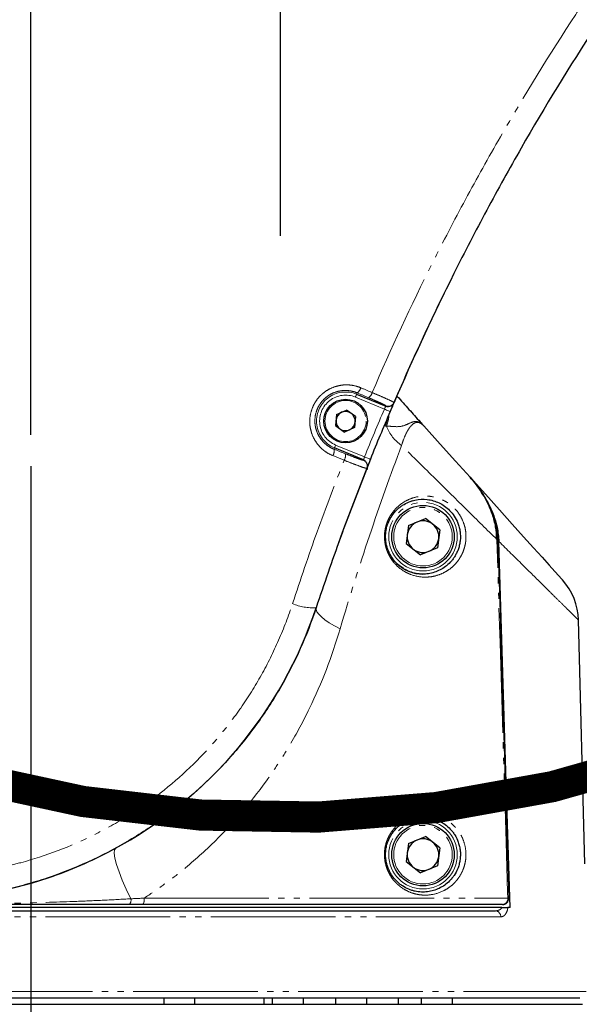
# Model space of a CAD drawing. Header units: millimetres. Extents: x 0 to 7327, y -11399 to -6123.
# Tile 10 of 87: x 2144 to 2234, y -10135 to -9977. Entities that reach past the tile are written whole.
import ezdxf

# ---------------------------------------------------------------- set-up
doc = ezdxf.new("R2010")
doc.units = ezdxf.units.MM
doc.linetypes.add('PHANTOM', pattern=[26.5, 20, -1.5, 1, -1.5, 1, -1.5])
for name, color, linetype, lineweight in [('AM_5', 3, 'Continuous', 25), ('AM_6', 2, 'Continuous', 35), ('AM_8', 1, 'Continuous', 25), ('LineThick', 7, 'Continuous', 30)]:
    doc.layers.add(name, color=color, linetype=linetype, lineweight=lineweight)
doc.styles.add('HHI_Dims', font='simplex.shx', dxfattribs={"width": 0.8, "bigfont": 'whgtxt.shx'})
doc.dimstyles.new('HHI_Standard$0', dxfattribs={"dimtxt": 3.5, "dimasz": 3.5, "dimexe": 1, "dimexo": 1, "dimgap": 1.5, "dimtad": 1, "dimdec": 0, "dimdsep": 46, "dimtxsty": 'HHI_Dims', "dimcen": 0, "dimclrd": 1, "dimclre": 1, "dimclrt": 1, "dimadec": 3, "dimazin": 2, "dimtp": 0.1, "dimtm": 0.1, "dimtfac": 0.65, "dimtdec": 0, "dimtmove": 0, "dimatfit": 3, "dimldrblk": 'OPEN30', "dimfxl": 1, "dimlwd": -1, "dimlwe": -1, "dimarcsym": 1})

# ---------------------------------------------------------------- blocks, each defined once
blk = doc.blocks.new('*D71')
at = {"layer": 'AM_5', "color": 1, "transparency": 16777216}
for p, q in [((2191.07, -9018.9), (3150.44, -9018.9)), ((3145.44, -9036.4), (3145.44, -10339.19)), ((2246.07, -10356.69), (3150.44, -10356.69))]:
    blk.add_line(p, q, dxfattribs=at)
for points in [[(3142.53, -9036.4), (3148.36, -9036.4), (3145.44, -9018.9)], [(3142.53, -10339.19), (3148.36, -10339.19), (3145.44, -10356.69)]]:
    blk.add_solid(points, dxfattribs=at)
at = {"layer": 'Defpoints', "color": 0, "transparency": 16777216}
for p in [(2186.07, -9018.9), (2241.07, -10356.69), (3145.44, -10356.69)]:
    blk.add_point(p, dxfattribs=at)
at = {"layer": 'AM_5', "color": 1, "transparency": 16777216, "insert": (3120.44, -9687.79), "char_height": 35, "attachment_point": 5, "rotation": 90, "style": 'HHI_Dims'}
blk.add_mtext('1338', dxfattribs=at)
blk = doc.blocks.new('_Open30')
at = {"color": 0, "linetype": 'ByBlock', "lineweight": -2}
for p, q in [((-1, 0.2679), (0, 0)), ((0, 0), (-1, -0.2679)), ((0, 0), (-1, 0))]:
    blk.add_line(p, q, dxfattribs=at)
blk = doc.blocks.new('*D72')
at = {"layer": 'AM_5', "color": 1, "transparency": 16777216}
for p, q in [((3077.86, -9915.69), (3077.86, -10785.07)), ((2146.07, -10402.13), (2146.07, -10785.07)), ((2163.57, -10780.07), (3060.36, -10780.07))]:
    blk.add_line(p, q, dxfattribs=at)
for points in [[(2163.57, -10777.15), (2163.57, -10782.99), (2146.07, -10780.07)], [(3060.36, -10777.15), (3060.36, -10782.99), (3077.86, -10780.07)]]:
    blk.add_solid(points, dxfattribs=at)
at = {"layer": 'Defpoints', "color": 0, "transparency": 16777216}
for p in [(3077.86, -9910.69), (2146.07, -10397.13), (3077.86, -10780.07)]:
    blk.add_point(p, dxfattribs=at)
at = {"layer": 'AM_5', "color": 1, "transparency": 16777216, "insert": (2611.96, -10755.07), "char_height": 35, "attachment_point": 5, "style": 'HHI_Dims'}
blk.add_mtext('932', dxfattribs=at)
blk = doc.blocks.new('*D75')
at = {"layer": 'AM_5', "color": 1, "transparency": 16777216}
for p, q in [((2232.87, -9367.67), (1772.19, -9367.67)), ((1777.19, -9385.17), (1777.19, -10339.19)), ((2046.07, -10356.69), (1772.19, -10356.69))]:
    blk.add_line(p, q, dxfattribs=at)
for points in [[(1774.28, -9385.17), (1780.11, -9385.17), (1777.19, -9367.67)], [(1774.28, -10339.19), (1780.11, -10339.19), (1777.19, -10356.69)]]:
    blk.add_solid(points, dxfattribs=at)
at = {"layer": 'Defpoints', "color": 0, "transparency": 16777216}
for p in [(2237.87, -9367.67), (1777.19, -10356.69), (2051.07, -10356.69)]:
    blk.add_point(p, dxfattribs=at)
at = {"layer": 'AM_5', "color": 1, "transparency": 16777216, "insert": (1752.19, -9862.18), "char_height": 35, "attachment_point": 5, "rotation": 90, "style": 'HHI_Dims'}
blk.add_mtext('989', dxfattribs=at)
blk = doc.blocks.new('*D77')
at = {"layer": 'AM_5', "color": 1, "transparency": 16777216}
for p, q in [((2146.07, -10043.38), (2146.07, -9249.04)), ((2186.07, -9339.79), (2186.07, -9249.04)), ((2128.57, -9254.04), (2111.07, -9254.04)), ((2186.07, -9254.04), (2146.07, -9254.04)), ((2203.57, -9254.04), (2221.07, -9254.04))]:
    blk.add_line(p, q, dxfattribs=at)
for points in [[(2128.57, -9251.12), (2128.57, -9256.95), (2146.07, -9254.04)], [(2203.57, -9251.12), (2203.57, -9256.95), (2186.07, -9254.04)]]:
    blk.add_solid(points, dxfattribs=at)
at = {"layer": 'Defpoints', "color": 0, "transparency": 16777216}
for p in [(2146.07, -9254.04), (2186.07, -9344.79), (2146.07, -10048.38)]:
    blk.add_point(p, dxfattribs=at)
at = {"layer": 'AM_5', "color": 1, "transparency": 16777216, "insert": (2166.07, -9229.04), "char_height": 35, "attachment_point": 5, "style": 'HHI_Dims'}
blk.add_mtext('40', dxfattribs=at)
blk = doc.blocks.new('A$C576E55EB')
at = {"color": 8, "linetype": 'PHANTOM', "lineweight": 18}
for p, q in [((231.71, 317.46), (227.07, 319.38)), ((227.26, 319.85), (227.35, 320.06)), ((231.95, 317.99), (231.92, 317.92)), ((232.04, 314.69), (231.88, 314.7)), ((223.7, 311.24), (223.62, 311.04)), ((223.89, 311.7), (228.53, 309.78)), ((225.26, 309.26), (223.43, 310)), ((228.36, 309.31), (228.33, 309.25)), ((228.98, 307.78), (228.97, 308.19)), ((220.81, 285.69), (220.03, 283.5)), ((220.79, 285.69), (220.81, 285.69)), ((193.17, 239.03), (251.51, 239.03)), ((250.36, 236.03), (99.44, 236.03)), ((85.4, 224.03), (264.06, 224.03))]:
    blk.add_line(p, q, dxfattribs=at)
at = {"color": 7, "linetype": 'Continuous', "lineweight": 25}
for p, q in [((227.26, 319.85), (231.92, 317.92)), ((233.25, 318.52), (233.22, 318.45)), ((224.04, 316.57), (223.86, 314.81)), ((224.04, 316.57), (225.65, 317.31)), ((227.09, 316.28), (225.65, 317.31)), ((227.09, 316.28), (226.92, 314.51)), ((223.86, 314.81), (225.31, 313.78)), ((226.92, 314.51), (225.31, 313.78)), ((228.36, 309.31), (223.7, 311.24)), ((228.9, 308.02), (228.88, 307.96)), ((236.03, 302.7), (236.27, 302.78)), ((235.57, 298.79), (235.19, 295.88)), ((235.57, 298.79), (238.29, 299.91)), ((240.61, 298.12), (238.29, 299.91)), ((240.61, 298.12), (240.23, 295.21)), ((235.19, 295.88), (237.51, 294.09)), ((240.23, 295.21), (237.51, 294.09)), ((263.86, 244.54), (262.84, 283.64)), ((235.57, 247.79), (238.29, 248.91)), ((240.61, 247.12), (238.29, 248.91)), ((235.57, 247.79), (235.19, 244.88)), ((240.61, 247.12), (240.23, 244.21)), ((235.19, 244.88), (237.51, 243.09)), ((240.23, 244.21), (237.51, 243.09)), ((250.55, 237.5), (99.25, 237.5)), ((100.28, 237), (249.52, 237)), ((250.65, 238), (192.97, 238)), ((251.86, 237.5), (251.51, 237.5)), ((263.07, 223), (86.4, 223)), ((196.32, 223), (196.32, 222)), ((201.32, 222), (201.32, 223)), ((212.4, 222), (212.4, 223)), ((213.71, 223), (213.71, 222)), ((218.71, 222), (218.71, 223)), ((223.87, 223), (223.87, 222)), ((228.87, 222), (228.87, 223)), ((233.91, 223), (233.91, 222)), ((237.63, 223), (237.63, 222)), ((242.63, 222), (242.63, 223)), ((87.07, 222), (263.48, 222))]:
    blk.add_line(p, q, dxfattribs=at)
at = {"color": 8, "linetype": 'PHANTOM', "lineweight": 18, "flags": 128}
for points in [[(227.26, 319.85), (227.25, 319.83), (227.24, 319.81), (227.22, 319.76), (227.2, 319.71), (227.17, 319.64), (227.14, 319.56), (227.1, 319.47), (227.07, 319.38)], [(232.63, 317.07), (232.61, 317.08), (232.56, 317.1), (232.47, 317.14), (232.36, 317.19), (232.22, 317.25), (232.06, 317.31), (231.89, 317.39), (231.71, 317.46)], [(231.88, 314.7), (232.2, 315.83), (232.28, 316.26)], [(232.04, 314.69), (232.35, 315.81), (232.49, 316.75)], [(223.7, 311.24), (223.7, 311.25), (223.72, 311.28), (223.73, 311.32), (223.76, 311.38), (223.79, 311.45), (223.82, 311.53), (223.85, 311.61), (223.89, 311.7)], [(229.46, 309.41), (229.44, 309.42), (229.39, 309.44), (229.3, 309.47), (229.19, 309.52), (229.05, 309.58), (228.89, 309.64), (228.71, 309.71), (228.53, 309.78)], [(249.89, 296.56), (249.89, 296.56), (249.88, 296.56), (249.87, 296.56), (249.85, 296.56), (249.83, 296.56), (249.81, 296.56), (249.78, 296.55), (249.75, 296.55)], [(251.51, 239.03), (251.48, 240), (251.23, 248), (250.26, 279.98), (249.75, 296.55)], [(220.76, 285.61), (220.75, 285.3), (220.88, 284.94), (221.17, 284.55), (221.6, 284.12), (222.17, 283.66), (222.87, 283.19), (223.69, 282.7), (224.61, 282.22)], [(188.61, 247.04), (188.41, 246.76), (188.37, 246.22), (188.48, 245.44), (188.73, 244.44), (189.14, 243.25), (189.67, 241.9), (190.31, 240.45), (191.05, 238.93)], [(251.51, 239.03), (251.54, 239.03), (251.57, 239.03), (251.59, 239.03), (251.61, 239.03), (251.63, 239.03), (251.64, 239.03), (251.65, 239.03), (251.65, 239.03)]]:
    blk.add_lwpolyline(points, dxfattribs=at)
at = {"color": 7, "linetype": 'Continuous', "lineweight": 25, "flags": 128}
for points in [[(238.04, 314.75), (240.65, 311.85), (243.12, 309.11), (245.44, 306.53)], [(229.46, 309.41), (224.95, 297.66), (224.03, 295.1)], [(245.44, 306.53), (247.91, 303.8), (250.16, 301.29), (252.21, 299.02), (254.03, 296.99), (255.63, 295.21), (257, 293.69), (258.14, 292.43), (259.03, 291.44), (259.69, 290.71), (260.1, 290.25), (260.27, 290.06), (260.27, 290.06)], [(249.89, 296.56), (249.95, 294.56), (250.2, 286.56), (251.18, 254.58), (251.65, 239.03)], [(251.86, 237.5), (251.24, 257.65), (250.07, 296.23)]]:
    blk.add_lwpolyline(points, dxfattribs=at)
at = {"color": 7, "linetype": 'Continuous', "lineweight": 25}
for centre, radius in [((225.48, 315.54), 3.5), ((237.9, 297), 5), ((237.9, 246), 5)]:
    blk.add_circle(centre, radius, dxfattribs=at)
at = {"color": 8, "linetype": 'PHANTOM', "lineweight": 18}
for centre, radius in [((225.48, 315.54), 3.3), ((237.9, 297), 5.5), ((237.9, 297), 4.7), ((237.9, 246), 5.5), ((237.9, 246), 4.7)]:
    blk.add_circle(centre, radius, dxfattribs=at)
at = {"color": 7, "linetype": 'Continuous', "lineweight": 25}
for centre, radius, start, end in [((155.9, 307), 68.3, 152.251, 288.6768), ((600.64, 160.34), 400, 153.9467, 156.9309), ((232.3, 318.85), 1, 247.5543, 270.8398), ((225.48, 315.54), 1.54, 114.4308, 174.4308), ((225.48, 315.54), 1.54, 54.4308, 114.4308), ((225.48, 315.54), 1.54, 354.4308, 54.4308), ((600.64, 160.34), 400, 156.9309, 158.1188), ((225.48, 315.54), 1.54, 174.4308, 234.4308), ((225.48, 315.54), 1.54, 234.4308, 294.4308), ((225.48, 315.54), 1.54, 294.4308, 354.4308), ((237.9, 297), 2.54, 112.3899, 172.3899), ((237.9, 297), 2.54, 52.3899, 112.3899), ((237.9, 297), 2.54, 352.3899, 52.3899), ((237.9, 297), 2.54, 172.3899, 232.3899), ((237.9, 297), 2.54, 292.3899, 352.3899), ((237.9, 297), 2.54, 232.3899, 292.3899), ((237.9, 297), 6, 225.4747, 270), ((252.84, 283.37), 10, 1.5524, 42), ((155.9, 307), 68.3, 298.139, 341.749), ((237.9, 246), 2.54, 112.3899, 172.3899), ((237.9, 246), 2.54, 52.3899, 112.3899), ((237.9, 246), 2.54, 352.3899, 52.3899), ((237.9, 246), 2.54, 172.3899, 232.3899), ((237.9, 246), 2.54, 292.3899, 352.3899), ((237.9, 246), 2.54, 232.3899, 292.3899), ((250.65, 239), 1, 270, 1.7446)]:
    blk.add_arc(centre, radius, start, end, dxfattribs=at)
at = {"color": 8, "linetype": 'PHANTOM', "lineweight": 18}
for centre, radius, start, end in [((226.59, 321.21), 1.37, 303.2843, 346.2267), ((225.48, 315.54), 4.66, 67.5248, 247.5248), ((225.48, 315.54), 4.16, 67.5248, 247.5248), ((228.44, 320.43), 1.34, 302.3158, 346.3913), ((600.64, 160.34), 401, 156.9309, 158.1188), ((232.33, 318.91), 1, 247.5066, 336.6892), ((232.3, 318.84), 0.999, 270.8684, 336.7068), ((238.36, 317.2), 6.8, 201.6122, 235.0564), ((222.2, 310.76), 1.45, 328.3177, 11.2064), ((224.06, 310.01), 1.41, 328.1236, 12.1541), ((227.95, 308.33), 1, 338.3598, 67.5434), ((227.97, 308.39), 1, 338.3501, 67.5439), ((220.2, 293.56), 7.97, 246.1353, 274.0387), ((189.9, 238.73), 1.17, 321.5138, 10.2198), ((191.76, 238.78), 1.44, 327.3374, 10.0704), ((250.57, 238.94), 0.942, 274.7808, 5.3253), ((249.44, 236.08), 0.928, 356.9601, 84.9943)]:
    blk.add_arc(centre, radius, start, end, dxfattribs=at)
for points, knots in [([(229.74, 320.11), (232.77, 327.14), (235.99, 334.07), (241.14, 344.32), (242.9, 347.72), (246.53, 354.45), (248.4, 357.8), (254.15, 367.76), (258.17, 374.3), (263.46, 382.37), (264.53, 383.97), (266.69, 387.17), (267.78, 388.76), (271.08, 393.51), (273.32, 396.64), (275.61, 399.74)], [0, 0, 0, 0, 0.25, 0.25, 0.375, 0.375, 0.5, 0.5, 0.75, 0.75, 0.8125, 0.8125, 0.875, 0.875, 1, 1, 1, 1]), ([(223.43, 310), (223.07, 310.14), (222.73, 310.32), (222.25, 310.63), (222.1, 310.74), (221.8, 310.98), (221.65, 311.11), (221.24, 311.52), (221, 311.81), (220.56, 312.44), (220.37, 312.78), (220.07, 313.49), (219.95, 313.86), (219.83, 314.43), (219.79, 314.62), (219.75, 315.01), (219.74, 315.21), (219.73, 315.79), (219.77, 316.18), (219.91, 316.95), (220.03, 317.33), (220.25, 317.87), (220.33, 318.05), (220.51, 318.4), (220.62, 318.57), (220.94, 319.06), (221.19, 319.36), (221.61, 319.77), (221.76, 319.9), (222.06, 320.15), (222.22, 320.27), (222.71, 320.59), (223.05, 320.77), (223.78, 321.06), (224.15, 321.17), (224.72, 321.28), (224.91, 321.31), (225.3, 321.34), (225.49, 321.35), (226.07, 321.34), (226.45, 321.3), (227.2, 321.14), (227.57, 321.03), (227.93, 320.88)], [0, 0, 0, 0, 0.0625, 0.0625, 0.09375, 0.09375, 0.125, 0.125, 0.1875, 0.1875, 0.25, 0.25, 0.3125, 0.3125, 0.34375, 0.34375, 0.375, 0.375, 0.4375, 0.4375, 0.5, 0.5, 0.53125, 0.53125, 0.5625, 0.5625, 0.625, 0.625, 0.65625, 0.65625, 0.6875, 0.6875, 0.75, 0.75, 0.8125, 0.8125, 0.84375, 0.84375, 0.875, 0.875, 0.9375, 0.9375, 1, 1, 1, 1]), ([(227.35, 320.06), (227.05, 320.18), (226.75, 320.28), (226.13, 320.41), (225.81, 320.44), (225.18, 320.45), (224.85, 320.42), (224.23, 320.3), (223.92, 320.21), (223.31, 319.97), (223.03, 319.82), (222.49, 319.47), (222.23, 319.26), (221.77, 318.8), (221.56, 318.55), (221.29, 318.14), (221.2, 318), (221.05, 317.71), (220.98, 317.56), (220.8, 317.11), (220.7, 316.79), (220.58, 316.15), (220.56, 315.82), (220.56, 315.34), (220.57, 315.18), (220.61, 314.86), (220.63, 314.69), (220.74, 314.22), (220.83, 313.92), (221.09, 313.33), (221.25, 313.05), (221.61, 312.53), (221.81, 312.29), (222.27, 311.84), (222.52, 311.65), (223.04, 311.3), (223.32, 311.16), (223.62, 311.04)], [0, 0, 0, 0, 0.0625, 0.0625, 0.125, 0.125, 0.1875, 0.1875, 0.25, 0.25, 0.3125, 0.3125, 0.375, 0.375, 0.4375, 0.4375, 0.46875, 0.46875, 0.5, 0.5, 0.5625, 0.5625, 0.625, 0.625, 0.65625, 0.65625, 0.6875, 0.6875, 0.75, 0.75, 0.8125, 0.8125, 0.875, 0.875, 0.9375, 0.9375, 1, 1, 1, 1]), ([(231.95, 317.99), (231.95, 318), (231.89, 318.05), (231.63, 318.19), (231.44, 318.28), (230.93, 318.52), (230.63, 318.65), (229.93, 318.96), (229.56, 319.12), (229.15, 319.29)], [0, 0, 0, 0, 0.25, 0.25, 0.5, 0.5, 0.75, 0.75, 1, 1, 1, 1]), ([(229.74, 320.11), (230.24, 319.9), (230.71, 319.7), (231.59, 319.32), (231.96, 319.15), (232.6, 318.86), (232.84, 318.75), (233.17, 318.58), (233.25, 318.53), (233.25, 318.52)], [0, 0, 0, 0, 0.25, 0.25, 0.5, 0.5, 0.75, 0.75, 1, 1, 1, 1]), ([(231.71, 317.46), (231.72, 317.49), (231.76, 317.57), (231.81, 317.7), (231.87, 317.82), (231.91, 317.9), (231.91, 317.91), (231.92, 317.92)], [0, 0, 0, 0, 0.121821, 0.341432, 0.560981, 0.78052, 1, 1, 1, 1]), ([(238.04, 314.75), (238.04, 314.75), (237.83, 314.98), (237.4, 315.34), (236.64, 315.59), (235.69, 315.17), (234.22, 314.5), (232.76, 314.73), (232.21, 314.7), (232.04, 314.69)], [0, 0, 0, 0, 0.001757, 0.159476, 0.316869, 0.488142, 0.659971, 0.897427, 1, 1, 1, 1]), ([(238.04, 314.75), (237.81, 315), (237.57, 315.19), (237.17, 315.32), (237.03, 315.34), (236.74, 315.3), (236.59, 315.25), (236.28, 315.07), (236.12, 314.93), (235.86, 314.64), (235.78, 314.53), (235.61, 314.29), (235.52, 314.15), (235.35, 313.85), (235.26, 313.68), (235.09, 313.33), (235.01, 313.14), (234.76, 312.54), (234.61, 312.1), (234.46, 311.62)], [0, 0, 0, 0, 0.25, 0.25, 0.375, 0.375, 0.5, 0.5, 0.625, 0.625, 0.6875, 0.6875, 0.75, 0.75, 0.8125, 0.8125, 0.875, 0.875, 1, 1, 1, 1]), ([(234.46, 311.62), (232.68, 306.88), (230.96, 302.05), (227.67, 292.24), (226.1, 287.26), (224.61, 282.22)], [0, 0, 0, 0, 0.5, 0.5, 1, 1, 1, 1]), ([(249.75, 296.55), (248.17, 298.1), (245.1, 301.14), (239.94, 306.22), (236.3, 309.82), (234.46, 311.62)], [0, 0, 0, 0, 0.3424616, 0.669947, 1, 1, 1, 1]), ([(225.44, 310.3), (225.82, 310.15), (226.6, 309.84), (227.54, 309.49), (228.19, 309.26), (228.29, 309.26), (228.33, 309.25)], [0, 0, 0, 0, 0.243443, 0.495642, 0.74782, 1, 1, 1, 1]), ([(228.36, 309.31), (228.36, 309.32), (228.36, 309.32), (228.38, 309.38), (228.42, 309.48), (228.47, 309.62), (228.51, 309.73), (228.53, 309.78)], [0, 0, 0, 0, 0.121641, 0.341173, 0.560742, 0.780368, 1, 1, 1, 1]), ([(216.98, 286.27), (218.26, 290.12), (220.84, 297.83), (223.78, 305.45), (225.26, 309.26)], [0, 0, 0, 0, 0.4993773, 1, 1, 1, 1]), ([(228.88, 307.96), (228.82, 307.96), (228.7, 307.97), (227.88, 308.25), (226.72, 308.68), (225.74, 309.07), (225.26, 309.26)], [0, 0, 0, 0, 0.252184, 0.504362, 0.756559, 1, 1, 1, 1]), ([(233.83, 292.23), (233.5, 292.54), (233.19, 292.88), (232.78, 293.47), (232.65, 293.67), (232.41, 294.11), (232.3, 294.34), (232.11, 294.81), (232.02, 295.05), (231.88, 295.56), (231.83, 295.82), (231.75, 296.34), (231.73, 296.6), (231.72, 297.13), (231.73, 297.4), (231.78, 297.93), (231.83, 298.19), (231.94, 298.69), (232.01, 298.94), (232.18, 299.42), (232.28, 299.65), (232.5, 300.09), (232.62, 300.3), (233, 300.9), (233.29, 301.26), (233.91, 301.89), (234.25, 302.16), (234.93, 302.62), (235.29, 302.81), (236.01, 303.13), (236.38, 303.25), (237.48, 303.51), (238.21, 303.55), (239.29, 303.44), (239.65, 303.38), (240.35, 303.18), (240.69, 303.06), (241.35, 302.75), (241.67, 302.57), (242.31, 302.13), (242.61, 301.88), (243.19, 301.31), (243.46, 300.98), (243.94, 300.26), (244.17, 299.84), (244.43, 299.17), (244.51, 298.93), (244.65, 298.44), (244.7, 298.18), (244.77, 297.66), (244.79, 297.39), (244.8, 296.86), (244.79, 296.6), (244.74, 296.08), (244.69, 295.82), (244.58, 295.33), (244.51, 295.09), (244.35, 294.64), (244.26, 294.42), (244.06, 294.01), (243.96, 293.82), (243.73, 293.45), (243.61, 293.27), (243.36, 292.94), (243.23, 292.78), (242.82, 292.34), (242.54, 292.08), (241.94, 291.63), (241.63, 291.43), (240.98, 291.09), (240.64, 290.95), (239.96, 290.73), (239.61, 290.64), (238.9, 290.53), (238.53, 290.51), (237.43, 290.52), (236.69, 290.65), (235.77, 291), (235.58, 291.08), (235.22, 291.26), (235.04, 291.35), (234.51, 291.68), (234.16, 291.93), (233.83, 292.23)], [0, 0, 0, 0, 0.03125, 0.03125, 0.046875, 0.046875, 0.0625, 0.0625, 0.078125, 0.078125, 0.09375, 0.09375, 0.109375, 0.109375, 0.125, 0.125, 0.140625, 0.140625, 0.15625, 0.15625, 0.171875, 0.171875, 0.1875, 0.1875, 0.21875, 0.21875, 0.25, 0.25, 0.28125, 0.28125, 0.3125, 0.3125, 0.375, 0.375, 0.40625, 0.40625, 0.4375, 0.4375, 0.46875, 0.46875, 0.5, 0.5, 0.53125, 0.53125, 0.5625, 0.5625, 0.578125, 0.578125, 0.59375, 0.59375, 0.609375, 0.609375, 0.625, 0.625, 0.640625, 0.640625, 0.65625, 0.65625, 0.671875, 0.671875, 0.6875, 0.6875, 0.703125, 0.703125, 0.71875, 0.71875, 0.75, 0.75, 0.78125, 0.78125, 0.8125, 0.8125, 0.84375, 0.84375, 0.875, 0.875, 0.9375, 0.9375, 0.953125, 0.953125, 0.96875, 0.96875, 1, 1, 1, 1]), ([(262.83, 283.64), (262.83, 283.64), (262.89, 283.58), (262.67, 283.8), (262.14, 284.32), (261.27, 285.17), (260.16, 286.27), (258.76, 287.65), (256.75, 289.64), (253.96, 292.4), (251.37, 294.95), (250.07, 296.23)], [0, 0, 0, 0, 0.007392, 0.121134, 0.234881, 0.338027, 0.44118, 0.546891, 0.652611, 0.825258, 1, 1, 1, 1]), ([(136.14, 245.74), (140.12, 244.45), (144.2, 243.53), (149.42, 242.88), (150.48, 242.77), (152.59, 242.61), (153.64, 242.55), (156.79, 242.46), (158.88, 242.5), (163.04, 242.79), (165.12, 243.03), (168.23, 243.55), (169.26, 243.74), (171.32, 244.19), (172.35, 244.44), (177.45, 245.82), (181.35, 247.3), (186.98, 250.1), (188.81, 251.12), (191.49, 252.82), (192.37, 253.4), (194.1, 254.61), (194.94, 255.24), (199.07, 258.46), (202.08, 261.34), (205.49, 265.33), (206.15, 266.14), (207.44, 267.81), (208.06, 268.66), (209.86, 271.24), (210.96, 273.01), (212.99, 276.64), (213.91, 278.5), (215.58, 282.32), (216.33, 284.27), (216.98, 286.27)], [0, 0, 0, 0, 0.125, 0.125, 0.15625, 0.15625, 0.1875, 0.1875, 0.25, 0.25, 0.3125, 0.3125, 0.34375, 0.34375, 0.375, 0.375, 0.5, 0.5, 0.5625, 0.5625, 0.59375, 0.59375, 0.625, 0.625, 0.75, 0.75, 0.78125, 0.78125, 0.8125, 0.8125, 0.875, 0.875, 0.9375, 0.9375, 1, 1, 1, 1]), ([(224.61, 282.22), (223.3, 277.77), (221.66, 273.53), (218.71, 267.44), (217.64, 265.46), (215.92, 262.55), (215.32, 261.59), (214.08, 259.7), (213.44, 258.76), (210.13, 254.14), (207.19, 250.73), (202.31, 246.02), (200.6, 244.51), (197.92, 242.37), (197, 241.67), (195.11, 240.32), (194.15, 239.66), (193.17, 239.03)], [0, 0, 0, 0, 0.25, 0.25, 0.375, 0.375, 0.4375, 0.4375, 0.5, 0.5, 0.75, 0.75, 0.875, 0.875, 0.9375, 0.9375, 1, 1, 1, 1]), ([(232.77, 242.48), (232.64, 242.68), (232.52, 242.89), (232.29, 243.34), (232.19, 243.57), (232.02, 244.05), (231.95, 244.29), (231.83, 244.8), (231.78, 245.06), (231.73, 245.58), (231.72, 245.84), (231.72, 246.37), (231.74, 246.63), (231.81, 247.14), (231.86, 247.4), (231.99, 247.89), (232.07, 248.14), (232.25, 248.6), (232.36, 248.82), (232.58, 249.25), (232.71, 249.46), (233.1, 250.04), (233.39, 250.38), (233.87, 250.83), (234.03, 250.98), (234.36, 251.24), (234.53, 251.36), (235.05, 251.69), (235.41, 251.88), (236.13, 252.17), (236.5, 252.29), (237.24, 252.44), (237.61, 252.49), (238.34, 252.52), (238.7, 252.51), (239.42, 252.42), (239.78, 252.34), (240.48, 252.14), (240.82, 252), (241.48, 251.68), (241.81, 251.48), (242.44, 251.03), (242.73, 250.77), (243.16, 250.32), (243.29, 250.16), (243.55, 249.83), (243.68, 249.65), (243.92, 249.27), (244.03, 249.07), (244.24, 248.65), (244.33, 248.43), (244.58, 247.73), (244.7, 247.24), (244.78, 246.45), (244.8, 246.18), (244.79, 245.66), (244.77, 245.4), (244.7, 244.89), (244.65, 244.64), (244.53, 244.16), (244.45, 243.93), (244.2, 243.26), (243.99, 242.86), (243.64, 242.32), (243.51, 242.15), (243.26, 241.82), (243.12, 241.67), (242.71, 241.24), (242.42, 240.99), (241.8, 240.54), (241.48, 240.35), (240.5, 239.86), (239.81, 239.66), (238.72, 239.52), (238.35, 239.5), (237.62, 239.53), (237.25, 239.58), (236.51, 239.74), (236.14, 239.85), (235.39, 240.16), (235.03, 240.35), (234.5, 240.69), (234.33, 240.81), (233.99, 241.09), (233.82, 241.24), (233.33, 241.71), (233.04, 242.07), (232.77, 242.48)], [0, 0, 0, 0, 0.015625, 0.015625, 0.03125, 0.03125, 0.046875, 0.046875, 0.0625, 0.0625, 0.078125, 0.078125, 0.09375, 0.09375, 0.109375, 0.109375, 0.125, 0.125, 0.140625, 0.140625, 0.15625, 0.15625, 0.1875, 0.1875, 0.203125, 0.203125, 0.21875, 0.21875, 0.25, 0.25, 0.28125, 0.28125, 0.3125, 0.3125, 0.34375, 0.34375, 0.375, 0.375, 0.40625, 0.40625, 0.4375, 0.4375, 0.46875, 0.46875, 0.484375, 0.484375, 0.5, 0.5, 0.515625, 0.515625, 0.53125, 0.53125, 0.5625, 0.5625, 0.578125, 0.578125, 0.59375, 0.59375, 0.609375, 0.609375, 0.625, 0.625, 0.65625, 0.65625, 0.671875, 0.671875, 0.6875, 0.6875, 0.71875, 0.71875, 0.75, 0.75, 0.8125, 0.8125, 0.84375, 0.84375, 0.875, 0.875, 0.90625, 0.90625, 0.9375, 0.9375, 0.953125, 0.953125, 0.96875, 0.96875, 1, 1, 1, 1]), ([(124.42, 238.93), (125.59, 238.87), (126.79, 238.8), (129.25, 238.67), (130.5, 238.61), (133.05, 238.5), (134.34, 238.45), (136.97, 238.36), (138.3, 238.32), (140.99, 238.24), (142.35, 238.21), (145.1, 238.16), (146.49, 238.13), (150.69, 238.08), (153.53, 238.06), (159.27, 238.06), (162.14, 238.08), (167.9, 238.14), (170.78, 238.18), (176.56, 238.32), (179.46, 238.4), (183.81, 238.57), (185.27, 238.63), (188.17, 238.77), (189.62, 238.85), (191.05, 238.93)], [0, 0, 0, 0, 0.0625, 0.0625, 0.125, 0.125, 0.1875, 0.1875, 0.25, 0.25, 0.3125, 0.3125, 0.375, 0.375, 0.5, 0.5, 0.625, 0.625, 0.75, 0.75, 0.875, 0.875, 0.9375, 0.9375, 1, 1, 1, 1]), ([(250.55, 237.5), (250.49, 237.41), (250.42, 237.33), (250.26, 237.2), (250.17, 237.15), (249.99, 237.07), (249.9, 237.05), (249.71, 237.01), (249.61, 237), (249.52, 237)], [0, 0, 0, 0, 0.25, 0.25, 0.5, 0.5, 0.75, 0.75, 1, 1, 1, 1]), ([(250.36, 236.03), (250.49, 236.03), (250.62, 236.06), (250.86, 236.18), (250.98, 236.27), (251.13, 236.46), (251.18, 236.53), (251.27, 236.69), (251.31, 236.77), (251.43, 237.05), (251.48, 237.27), (251.51, 237.5)], [0, 0, 0, 0, 0.25, 0.25, 0.5, 0.5, 0.625, 0.625, 0.75, 0.75, 1, 1, 1, 1])]:
    blk.add_open_spline(points, degree=3, knots=knots, dxfattribs=at)
at = {"color": 7, "linetype": 'Continuous', "lineweight": 25}
for points, knots in [([(278.71, 397.74), (274.14, 391.55), (269.77, 385.25), (261.42, 372.44), (257.44, 365.94), (251.76, 356.03), (249.92, 352.71), (246.32, 346), (244.57, 342.63), (239.47, 332.42), (236.26, 325.52), (233.25, 318.52)], [0, 0, 0, 0, 0.25, 0.25, 0.5, 0.5, 0.625, 0.625, 0.75, 0.75, 1, 1, 1, 1]), ([(220.76, 285.61), (220.02, 283.36), (219.17, 281.18), (217.26, 276.91), (216.2, 274.83), (213.86, 270.79), (212.58, 268.82), (210.5, 265.95), (209.78, 265.01), (208.3, 263.17), (207.53, 262.28), (203.61, 257.9), (200.15, 254.76), (195.4, 251.26), (194.43, 250.59), (192.44, 249.28), (191.43, 248.66), (188.38, 246.87), (186.29, 245.79), (182.02, 243.85), (179.83, 242.99), (176.49, 241.86), (175.36, 241.52), (173.08, 240.88), (171.92, 240.59), (168.45, 239.82), (166.13, 239.43), (161.47, 238.89), (159.13, 238.73), (155.61, 238.69), (154.43, 238.7), (152.07, 238.79), (150.89, 238.87), (147.34, 239.19), (145.01, 239.53), (138.09, 240.89), (133.61, 242.26), (128.15, 244.58), (127.07, 245.07), (124.94, 246.11), (123.89, 246.65), (120.8, 248.36), (118.81, 249.6), (114.96, 252.27), (113.1, 253.71), (110.42, 256.03), (109.54, 256.82), (107.83, 258.46), (106.99, 259.3), (102.95, 263.6), (100.1, 267.32), (97.03, 272.34), (96.44, 273.36), (95.31, 275.45), (94.77, 276.51), (93.24, 279.71), (92.34, 281.88), (90.76, 286.3), (90.09, 288.55), (88.98, 293.12), (88.54, 295.44), (87.9, 300.15), (87.7, 302.5), (87.56, 307.19), (87.6, 309.53), (87.94, 314.2), (88.22, 316.53), (88.84, 320.02), (89.07, 321.18), (89.6, 323.48), (89.9, 324.62), (90.86, 328.01), (91.62, 330.22), (93.37, 334.57), (94.35, 336.71), (95.45, 338.8)], [0, 0, 0, 0, 0.03125, 0.03125, 0.0625, 0.0625, 0.09375, 0.09375, 0.109375, 0.109375, 0.125, 0.125, 0.1875, 0.1875, 0.203125, 0.203125, 0.21875, 0.21875, 0.25, 0.25, 0.28125, 0.28125, 0.296875, 0.296875, 0.3125, 0.3125, 0.34375, 0.34375, 0.375, 0.375, 0.390625, 0.390625, 0.40625, 0.40625, 0.4375, 0.4375, 0.5, 0.5, 0.515625, 0.515625, 0.53125, 0.53125, 0.5625, 0.5625, 0.59375, 0.59375, 0.609375, 0.609375, 0.625, 0.625, 0.6875, 0.6875, 0.703125, 0.703125, 0.71875, 0.71875, 0.75, 0.75, 0.78125, 0.78125, 0.8125, 0.8125, 0.84375, 0.84375, 0.875, 0.875, 0.90625, 0.90625, 0.921875, 0.921875, 0.9375, 0.9375, 0.96875, 0.96875, 1, 1, 1, 1]), ([(233.77, 319.5), (234.39, 318.81), (235.57, 317.5), (237.04, 315.86), (237.84, 314.98), (238.04, 314.76), (238.04, 314.75)], [0, 0, 0, 0, 0.451929, 0.861094, 0.996548, 1, 1, 1, 1]), ([(233.22, 318.45), (233.21, 318.43), (233.19, 318.39), (233.08, 318.14), (232.93, 317.78), (232.77, 317.4), (232.66, 317.16), (232.63, 317.07)], [0, 0, 0, 0, 0.219803, 0.43948, 0.658992, 0.878367, 1, 1, 1, 1]), ([(228.88, 307.96), (227.44, 304.26), (224.57, 296.86), (222.03, 289.36), (220.76, 285.61)], [0, 0, 0, 0, 0.499448, 1, 1, 1, 1]), ([(229.46, 309.41), (229.39, 309.23), (229.32, 309.05), (229.22, 308.81), (229.18, 308.73), (229.13, 308.58), (229.1, 308.51), (229.02, 308.32), (228.98, 308.21), (228.92, 308.07), (228.91, 308.03), (228.9, 308.02)], [0, 0, 0, 0, 0.25, 0.25, 0.375, 0.375, 0.5, 0.5, 0.75, 0.75, 1, 1, 1, 1]), ([(249.75, 296.55), (249.7, 297.23), (249.62, 298.6), (249, 300.84), (247.92, 303.22), (246.62, 305.17), (245.72, 306.22), (245.44, 306.53)], [0, 0, 0, 0, 0.182392, 0.369798, 0.624741, 0.887446, 1, 1, 1, 1]), ([(245.44, 306.53), (245.88, 306.02), (246.95, 304.76), (248.36, 302.47), (249.55, 299.63), (249.78, 297.59), (249.89, 296.56)], [0, 0, 0, 0, 0.1800017, 0.4471097, 0.7224323, 1, 1, 1, 1]), ([(245.44, 306.53), (246.18, 305.64), (247.67, 303.83), (249.05, 301.06), (249.87, 298.49), (250, 296.99), (250.07, 296.23)], [0, 0, 0, 0, 0.2999422, 0.6095613, 0.8022028, 1, 1, 1, 1]), ([(233.83, 292.59), (234.14, 292.31), (234.45, 292.07), (234.94, 291.78), (235.11, 291.69), (235.44, 291.52), (235.61, 291.45), (236.45, 291.13), (237.12, 291.01), (238.12, 290.99), (238.45, 291.02), (239.1, 291.11), (239.41, 291.19), (240.03, 291.38), (240.34, 291.51), (240.93, 291.81), (241.21, 291.99), (241.76, 292.39), (242.02, 292.62), (242.4, 293.02), (242.52, 293.16), (242.75, 293.46), (242.86, 293.62), (243.07, 293.95), (243.17, 294.13), (243.36, 294.5), (243.45, 294.7), (243.6, 295.12), (243.67, 295.33), (243.78, 295.79), (243.83, 296.03), (243.89, 296.52), (243.9, 296.76), (243.9, 297.27), (243.88, 297.52), (243.82, 298.02), (243.77, 298.26), (243.65, 298.73), (243.58, 298.95), (243.33, 299.58), (243.13, 299.97), (242.68, 300.65), (242.44, 300.94), (241.91, 301.48), (241.64, 301.71), (241.06, 302.11), (240.77, 302.28), (240.17, 302.56), (239.86, 302.68), (239.23, 302.86), (238.91, 302.92), (237.93, 303.04), (237.27, 303.01), (236.27, 302.78), (235.93, 302.68), (235.27, 302.41), (234.95, 302.24), (234.48, 301.93), (234.32, 301.82), (234.01, 301.58), (233.86, 301.44), (233.43, 301.02), (233.16, 300.7), (232.79, 300.15), (232.67, 299.96), (232.47, 299.55), (232.37, 299.34), (232.2, 298.9), (232.13, 298.67), (232.01, 298.19), (231.97, 297.95), (231.91, 297.46), (231.9, 297.2), (231.9, 296.7), (231.92, 296.45), (231.99, 295.96), (232.03, 295.71), (232.16, 295.23), (232.24, 295), (232.42, 294.55), (232.52, 294.34), (232.74, 293.93), (232.86, 293.74), (233.24, 293.19), (233.53, 292.87), (233.83, 292.59)], [0, 0, 0, 0, 0.03125, 0.03125, 0.046875, 0.046875, 0.0625, 0.0625, 0.125, 0.125, 0.15625, 0.15625, 0.1875, 0.1875, 0.21875, 0.21875, 0.25, 0.25, 0.28125, 0.28125, 0.296875, 0.296875, 0.3125, 0.3125, 0.328125, 0.328125, 0.34375, 0.34375, 0.359375, 0.359375, 0.375, 0.375, 0.390625, 0.390625, 0.40625, 0.40625, 0.421875, 0.421875, 0.4375, 0.4375, 0.46875, 0.46875, 0.5, 0.5, 0.53125, 0.53125, 0.5625, 0.5625, 0.59375, 0.59375, 0.625, 0.625, 0.6875, 0.6875, 0.71875, 0.71875, 0.75, 0.75, 0.765625, 0.765625, 0.78125, 0.78125, 0.8125, 0.8125, 0.828125, 0.828125, 0.84375, 0.84375, 0.859375, 0.859375, 0.875, 0.875, 0.890625, 0.890625, 0.90625, 0.90625, 0.921875, 0.921875, 0.9375, 0.9375, 0.953125, 0.953125, 0.96875, 0.96875, 1, 1, 1, 1]), ([(232.87, 242.74), (233.11, 242.36), (233.39, 242.02), (233.83, 241.58), (233.99, 241.45), (234.3, 241.2), (234.46, 241.08), (234.94, 240.77), (235.27, 240.59), (235.78, 240.39), (235.95, 240.32), (236.29, 240.22), (236.46, 240.17), (236.96, 240.06), (237.3, 240.02), (237.97, 239.99), (238.3, 240), (239.28, 240.12), (239.91, 240.31), (240.8, 240.74), (241.1, 240.91), (241.66, 241.31), (241.92, 241.54), (242.3, 241.92), (242.43, 242.06), (242.67, 242.35), (242.78, 242.5), (243.11, 243), (243.3, 243.36), (243.55, 243.96), (243.62, 244.18), (243.74, 244.62), (243.79, 244.85), (243.87, 245.33), (243.89, 245.58), (243.9, 246.07), (243.9, 246.32), (243.85, 246.82), (243.81, 247.06), (243.71, 247.53), (243.64, 247.76), (243.41, 248.42), (243.22, 248.81), (242.89, 249.34), (242.78, 249.5), (242.54, 249.82), (242.41, 249.96), (242.03, 250.37), (241.75, 250.61), (241.18, 251.03), (240.89, 251.21), (240.29, 251.51), (239.98, 251.64), (239.35, 251.83), (239.03, 251.9), (238.37, 251.99), (238.04, 252.01), (237.38, 251.99), (237.05, 251.95), (236.38, 251.81), (236.04, 251.72), (235.38, 251.46), (235.05, 251.29), (234.58, 251), (234.42, 250.89), (234.11, 250.66), (233.96, 250.53), (233.52, 250.12), (233.24, 249.81), (232.87, 249.28), (232.75, 249.09), (232.54, 248.7), (232.44, 248.49), (232.26, 248.06), (232.18, 247.84), (232.05, 247.37), (232, 247.14), (231.93, 246.66), (231.91, 246.41), (231.9, 245.91), (231.9, 245.66), (231.95, 245.17), (231.99, 244.93), (232.1, 244.45), (232.17, 244.21), (232.33, 243.76), (232.42, 243.54), (232.63, 243.13), (232.74, 242.93), (232.87, 242.74)], [0, 0, 0, 0, 0.03125, 0.03125, 0.046875, 0.046875, 0.0625, 0.0625, 0.09375, 0.09375, 0.109375, 0.109375, 0.125, 0.125, 0.15625, 0.15625, 0.1875, 0.1875, 0.25, 0.25, 0.28125, 0.28125, 0.3125, 0.3125, 0.328125, 0.328125, 0.34375, 0.34375, 0.375, 0.375, 0.390625, 0.390625, 0.40625, 0.40625, 0.421875, 0.421875, 0.4375, 0.4375, 0.453125, 0.453125, 0.46875, 0.46875, 0.5, 0.5, 0.515625, 0.515625, 0.53125, 0.53125, 0.5625, 0.5625, 0.59375, 0.59375, 0.625, 0.625, 0.65625, 0.65625, 0.6875, 0.6875, 0.71875, 0.71875, 0.75, 0.75, 0.78125, 0.78125, 0.796875, 0.796875, 0.8125, 0.8125, 0.84375, 0.84375, 0.859375, 0.859375, 0.875, 0.875, 0.890625, 0.890625, 0.90625, 0.90625, 0.921875, 0.921875, 0.9375, 0.9375, 0.953125, 0.953125, 0.96875, 0.96875, 0.984375, 0.984375, 1, 1, 1, 1]), ([(177.77, 242.29), (179.56, 242.9), (181.31, 243.56), (184.76, 245.05), (186.45, 245.88), (188.11, 246.77)], [0, 0, 0, 0, 0.5, 0.5, 1, 1, 1, 1]), ([(190.81, 238), (189.4, 238), (187.98, 238), (185.14, 238), (183.7, 238), (180.83, 238), (179.39, 238), (176.49, 238), (175.05, 238), (170.7, 238), (167.81, 238), (163.49, 238), (162.05, 238), (159.19, 238), (157.76, 238), (154.93, 238), (153.52, 238), (150.72, 238), (149.34, 238), (146.59, 238), (145.23, 238), (142.53, 238), (141.2, 238), (137.25, 238), (134.7, 238), (129.74, 238), (127.34, 238), (125.02, 238)], [0, 0, 0, 0, 0.0625, 0.0625, 0.125, 0.125, 0.1875, 0.1875, 0.25, 0.25, 0.375, 0.375, 0.4375, 0.4375, 0.5, 0.5, 0.5625, 0.5625, 0.625, 0.625, 0.6875, 0.6875, 0.75, 0.75, 0.875, 0.875, 1, 1, 1, 1]), ([(250.55, 237.5), (250.65, 237.5), (250.74, 237.5), (250.93, 237.5), (251.02, 237.5), (251.19, 237.5), (251.27, 237.5), (251.4, 237.5), (251.46, 237.5), (251.51, 237.5)], [0, 0, 0, 0, 0.25, 0.25, 0.5, 0.5, 0.75, 0.75, 1, 1, 1, 1])]:
    blk.add_open_spline(points, degree=3, knots=knots, dxfattribs=at)
at = {"color": 8, "linetype": 'PHANTOM', "lineweight": 18}
for points in [[(227.93, 320.88), (228.53, 320.62), (229.14, 320.37), (229.74, 320.11)], [(229.15, 319.29), (228.55, 319.55), (227.95, 319.8), (227.35, 320.06)], [(223.62, 311.04), (224.22, 310.79), (224.83, 310.55), (225.44, 310.3)], [(191.05, 238.93), (191.75, 238.96), (192.46, 238.99), (193.17, 239.03)]]:
    blk.add_open_spline(points, degree=3, dxfattribs=at)
at = {"color": 7, "linetype": 'Continuous', "lineweight": 25}
blk.add_open_spline([(192.97, 238), (192.25, 238), (191.53, 238), (190.81, 238)], degree=3, dxfattribs=at)

msp = doc.modelspace()

# ---------------------------------------------------------------- linework, layer by layer
at = {"layer": 'AM_5', "color": 1, "const_width": 5}
msp.add_lwpolyline([(2697.58, -10641.21, 1.647949), (1294.27, -9910.69)], format="xyb", dxfattribs=at)
at = {"layer": 'AM_6', "color": 1, "const_width": 5}
for points in [[(2053.84, -10052.74, 1.647949), (2145.55, -9720.9)], [(2053.84, -10052.74, 0.801607), (2697.58, -10641.21)]]:
    msp.add_lwpolyline(points, format="xyb", dxfattribs=at)
at = {"layer": 'AM_8'}
for p, q in [((2186.07, -9910.69), (2186.07, -10011.44)), ((2146.07, -10048.38), (2146.07, -10397.13))]:
    msp.add_line(p, q, dxfattribs=at)

# ---------------------------------------------------------------- block references
at = {"layer": 'LineThick', "color": 0}
msp.add_blockref('A$C576E55EB', (1971.07, -10356.69), dxfattribs=at)

# ---------------------------------------------------------------- dimensions: what is measured, and where the dimension line sits
at = {"layer": 'AM_5'}
dim = msp.add_linear_dim(base=(3145.44, -10356.69), p1=(2186.07, -9018.9), p2=(2241.07, -10356.69), angle=90, text='1338', dimstyle='HHI_Standard$0', override={"dimscale": 5, "dimtxt": 7}, dxfattribs=at)
dim.commit()
dim.dimension.update_dxf_attribs({"geometry": '*D71', "text_midpoint": (3120.44, -9687.79)})
dim = msp.add_linear_dim(base=(2146.07, -9254.04), p1=(2186.07, -9344.79), p2=(2146.07, -10048.38), dimstyle='HHI_Standard$0', override={"dimscale": 5, "dimtxt": 7}, dxfattribs=at)
dim.commit()
dim.dimension.update_dxf_attribs({"geometry": '*D77', "text_midpoint": (2166.07, -9254.04), "dimtype": 160})
dim = msp.add_linear_dim(base=(1777.19, -10356.69), p1=(2237.87, -9367.67), p2=(2051.07, -10356.69), angle=90, text='989', dimstyle='HHI_Standard$0', override={"dimscale": 5, "dimtxt": 7}, dxfattribs=at)
dim.commit()
dim.dimension.update_dxf_attribs({"geometry": '*D75', "text_midpoint": (1777.19, -9862.18), "dimtype": 160})
dim = msp.add_linear_dim(base=(3077.86, -10780.07), p1=(2146.07, -10397.13), p2=(3077.86, -9910.69), text='932', dimstyle='HHI_Standard$0', override={"dimscale": 5, "dimtxt": 7}, dxfattribs=at)
dim.commit()
dim.dimension.update_dxf_attribs({"geometry": '*D72', "text_midpoint": (2611.96, -10755.07)})

doc.saveas('drawing.dxf')
